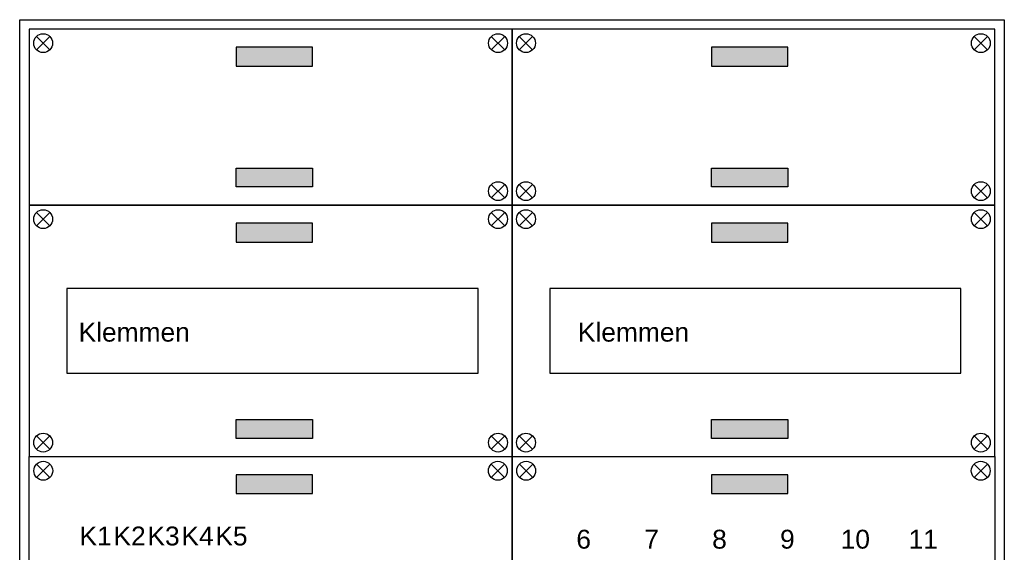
# Model space of a CAD drawing. Header units: millimetres. Extents: x -34400 to 195000, y -27609 to 98965.
# Tile 7 of 15: x -28242 to -23022, y 30323 to 33146. Entities that reach past the tile are written whole.
import ezdxf
from ezdxf.enums import TextEntityAlignment as Align

# ---------------------------------------------------------------- set-up
doc = ezdxf.new("R2010")
doc.units = ezdxf.units.MM
doc.header["$LTSCALE"] = 100
doc.layers.add('EL$6----', color=7, linetype='Continuous')
doc.styles.add('Arial', font='arial.ttf')

msp = doc.modelspace()

# ---------------------------------------------------------------- hatches: boundary and pattern name
at = {"layer": 'EL$6----'}
for points in [[(-26689.1, 32899.4), (-26689.1, 32999.4), (-27094, 32999.4), (-27094, 32899.4)], [(-24169.1, 32899.4), (-24169.1, 32999.4), (-24574, 32999.4), (-24574, 32899.4)], [(-26689.1, 32359.2), (-26689.1, 32259.2), (-27094, 32259.2), (-27094, 32359.2)], [(-24169.1, 32359.2), (-24169.1, 32259.2), (-24574, 32259.2), (-24574, 32359.2)], [(-26689.1, 31966.5), (-26689.1, 32066.5), (-27094, 32066.5), (-27094, 31966.5)], [(-24169.1, 31966.5), (-24169.1, 32066.5), (-24574, 32066.5), (-24574, 31966.5)], [(-26689.1, 31026.3), (-26689.1, 30926.3), (-27094, 30926.3), (-27094, 31026.3)], [(-24169.1, 31026.3), (-24169.1, 30926.3), (-24574, 30926.3), (-24574, 31026.3)], [(-26689.1, 30633.6), (-26689.1, 30733.6), (-27094, 30733.6), (-27094, 30633.6)], [(-24169.1, 30633.6), (-24169.1, 30733.6), (-24574, 30733.6), (-24574, 30633.6)]]:
    msp.add_hatch(color=256, dxfattribs=at).paths.add_polyline_path(points)

# ---------------------------------------------------------------- linework, layer by layer
for points in [[(-28241.5, 33145.7), (-23021.5, 33145.7), (-23021.5, 23847), (-28241.5, 23847)], [(-28191.5, 32162.8), (-25631.5, 32162.8), (-25631.5, 33095.7), (-28191.5, 33095.7)], [(-25631.5, 32162.8), (-23071.5, 32162.8), (-23071.5, 33095.7), (-25631.5, 33095.7)], [(-28191.5, 30829.9), (-25631.5, 30829.9), (-25631.5, 32162.8), (-28191.5, 32162.8)], [(-25631.5, 30829.9), (-23071.5, 30829.9), (-23071.5, 32162.8), (-25631.5, 32162.8)], [(-25811.5, 31721.4), (-27991.5, 31721.4), (-27991.5, 31271.4), (-25811.5, 31271.4)], [(-27991.5, 31271.4), (-25811.5, 31271.4), (-25811.5, 31721.4), (-27991.5, 31721.4)], [(-23251.5, 31721.4), (-25431.5, 31721.4), (-25431.5, 31271.4), (-23251.5, 31271.4)], [(-25431.5, 31271.4), (-23251.5, 31271.4), (-23251.5, 31721.4), (-25431.5, 31721.4)], [(-28191.5, 30829.9), (-25631.5, 30829.9), (-25631.5, 24829.9), (-28191.5, 24829.9)], [(-25631.5, 30829.9), (-23071.5, 30829.9), (-23071.5, 24829.9), (-25631.5, 24829.9)]]:
    msp.add_lwpolyline(points, close=True, dxfattribs=at)
for points in [[(-28152.7, 32986.2), (-28082, 33056.9)], [(-28082, 32986.2), (-28152.7, 33056.9)], [(-25670.4, 32986.2), (-25741.1, 33056.9)], [(-25741.1, 32986.2), (-25670.4, 33056.9)], [(-25592.7, 32986.2), (-25522, 33056.9)], [(-25522, 32986.2), (-25592.7, 33056.9)], [(-23110.4, 32986.2), (-23181.1, 33056.9)], [(-23181.1, 32986.2), (-23110.4, 33056.9)], [(-25670.4, 32272.4), (-25741.1, 32201.7)], [(-25741.1, 32272.4), (-25670.4, 32201.7)], [(-25592.7, 32272.4), (-25522, 32201.7)], [(-25522, 32272.4), (-25592.7, 32201.7)], [(-23110.4, 32272.4), (-23181.1, 32201.7)], [(-23181.1, 32272.4), (-23110.4, 32201.7)], [(-28152.7, 32053.3), (-28082, 32124)], [(-28082, 32053.3), (-28152.7, 32124)], [(-25670.4, 32053.3), (-25741.1, 32124)], [(-25741.1, 32053.3), (-25670.4, 32124)], [(-25592.7, 32053.3), (-25522, 32124)], [(-25522, 32053.3), (-25592.7, 32124)], [(-23110.4, 32053.3), (-23181.1, 32124)], [(-23181.1, 32053.3), (-23110.4, 32124)], [(-28152.7, 30939.5), (-28082, 30868.8)], [(-28082, 30939.5), (-28152.7, 30868.8)], [(-25670.4, 30939.5), (-25741.1, 30868.8)], [(-25741.1, 30939.5), (-25670.4, 30868.8)], [(-25592.7, 30939.5), (-25522, 30868.8)], [(-25522, 30939.5), (-25592.7, 30868.8)], [(-23110.4, 30939.5), (-23181.1, 30868.8)], [(-23181.1, 30939.5), (-23110.4, 30868.8)], [(-28151.9, 30790.3), (-28081.2, 30719.6)], [(-28081.2, 30790.3), (-28151.9, 30719.6)], [(-25671.2, 30790.3), (-25741.9, 30719.6)], [(-25741.9, 30790.3), (-25671.2, 30719.6)], [(-25591.9, 30790.3), (-25521.2, 30719.6)], [(-25521.2, 30790.3), (-25591.9, 30719.6)], [(-23111.2, 30790.3), (-23181.9, 30719.6)], [(-23181.9, 30790.3), (-23111.2, 30719.6)]]:
    msp.add_lwpolyline(points, dxfattribs=at)
at = {"layer": 'EL$6----', "flags": 128}
for points in [[(-27094, 32899.4), (-26689.1, 32899.4), (-26689.1, 32999.4), (-27094, 32999.4), (-27094, 32899.4)], [(-24574, 32899.4), (-24169.1, 32899.4), (-24169.1, 32999.4), (-24574, 32999.4), (-24574, 32899.4)], [(-27094, 32359.2), (-26689.1, 32359.2), (-26689.1, 32259.2), (-27094, 32259.2), (-27094, 32359.2)], [(-24574, 32359.2), (-24169.1, 32359.2), (-24169.1, 32259.2), (-24574, 32259.2), (-24574, 32359.2)], [(-27094, 31966.5), (-26689.1, 31966.5), (-26689.1, 32066.5), (-27094, 32066.5), (-27094, 31966.5)], [(-24574, 31966.5), (-24169.1, 31966.5), (-24169.1, 32066.5), (-24574, 32066.5), (-24574, 31966.5)], [(-27094, 31026.3), (-26689.1, 31026.3), (-26689.1, 30926.3), (-27094, 30926.3), (-27094, 31026.3)], [(-24574, 31026.3), (-24169.1, 31026.3), (-24169.1, 30926.3), (-24574, 30926.3), (-24574, 31026.3)], [(-27094, 30633.6), (-26689.1, 30633.6), (-26689.1, 30733.6), (-27094, 30733.6), (-27094, 30633.6)], [(-24574, 30633.6), (-24169.1, 30633.6), (-24169.1, 30733.6), (-24574, 30733.6), (-24574, 30633.6)]]:
    msp.add_lwpolyline(points, dxfattribs=at)
at = {"layer": 'EL$6----'}
for centre in [(-28117.4, 33021.6), (-25705.7, 33021.6), (-25557.4, 33021.6), (-23145.7, 33021.6), (-25705.7, 32237), (-25557.4, 32237), (-23145.7, 32237), (-28117.4, 32088.7), (-25705.7, 32088.7), (-25557.4, 32088.7), (-23145.7, 32088.7), (-28117.4, 30904.1), (-25705.7, 30904.1), (-25557.4, 30904.1), (-23145.7, 30904.1), (-28116.5, 30754.9), (-25706.5, 30754.9), (-25556.5, 30754.9), (-23146.5, 30754.9)]:
    msp.add_circle(centre, 50, dxfattribs=at)

# ---------------------------------------------------------------- texts
at = {"layer": 'EL$6----', "style": 'Arial'}
for s, p in [('Klemmen', (-27634.4, 31489.4)), ('Klemmen', (-24987.3, 31489.4)), ('K1', (-27838.8, 30409.1)), ('K2', (-27658.8, 30409.1)), ('K3', (-27478.8, 30409.1)), ('K4', (-27298.8, 30409.1)), ('K5', (-27118.8, 30409.1)), ('6', (-25251.5, 30392.2)), ('7', (-24891.5, 30392.2)), ('8', (-24531.5, 30392.2)), ('9', (-24171.5, 30392.2)), ('10', (-23811.5, 30392.2)), ('11', (-23451.5, 30392.2))]:
    msp.add_text(s, height=100, dxfattribs=at).set_placement(p, align=Align.MIDDLE_CENTER)

doc.saveas('drawing.dxf')
